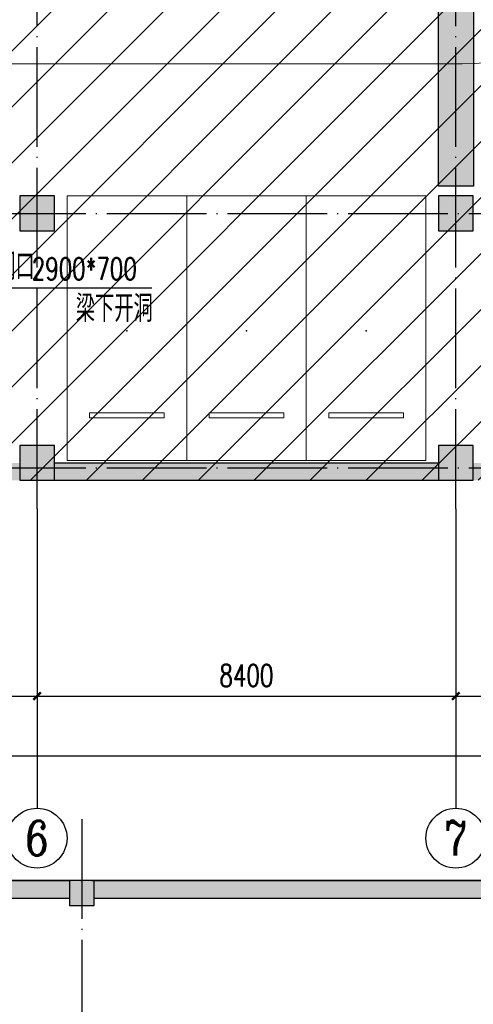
# Model space of a CAD drawing. Extents: x 797781 to 1255204, y 21234 to 1024248.
# Tile 21 of 256: x 904559 to 913659, y 58388 to 78126. Entities that reach past the tile are written whole.
import ezdxf
from ezdxf.enums import TextEntityAlignment as Align

# ---------------------------------------------------------------- set-up
doc = ezdxf.new("R2010")
doc.units = 0
doc.header["$LTSCALE"] = 1000
doc.header["$MEASUREMENT"] = 0
doc.linetypes.add('230303生产综合楼-平面图_t8$0$DOTE', pattern=[2.42, 2, -0.2, 0.02, -0.2])
doc.layers.add('230303生产综合楼-平面图_t8$0$A-普通车位', color=252, linetype='Continuous', lineweight=9)
for name, color, linetype in [('230303生产综合楼-平面图_t8$0$A-车位编号', 7, 'Continuous'), ('230303生产综合楼-平面图_t8$0$AXIS', 3, 'Continuous'), ('230303生产综合楼-平面图_t8$0$AXIS_TEXT', 7, 'Continuous'), ('230303生产综合楼-平面图_t8$0$COLUMN', 40, 'Continuous'), ('230303生产综合楼-平面图_t8$0$DIM_LEAD', 3, 'Continuous'), ('230303生产综合楼-平面图_t8$0$DOTE', 1, '230303生产综合楼-平面图_t8$0$DOTE'), ('230303生产综合楼-平面图_t8$0$PUB_HATCH', 8, 'Continuous'), ('230303生产综合楼-平面图_t8$0$PUB_TEXT', 7, 'Continuous'), ('230303生产综合楼-平面图_t8$0$WALL', 40, 'Continuous'), ('230303生产综合楼-平面图_t8$0$板洞', 6, 'Continuous'), ('AXIS_TEXT', 7, 'Continuous'), ('PUB_HATCH', 8, 'Continuous')]:
    doc.layers.add(name, color=color, linetype=linetype)
doc.styles.add('230303生产综合楼-平面图_t8$0$_TCH_AXIS', font='COMPLEX', dxfattribs={"bigfont": 'GBCBIG'})
doc.styles.add('230303生产综合楼-平面图_t8$0$_TCH_DIM', font='SIMPLEX', dxfattribs={"bigfont": 'GBCBIG'})
doc.styles.add('230303生产综合楼-平面图_T8$0$_TCH_DIM_T3', font='SIMPLEX', dxfattribs={"width": 0.705882, "bigfont": 'GBCBIG'})
doc.styles.add('COMPLEX', font='COMPLEX')
doc.dimstyles.new('230303生产综合楼-平面图_T8$0$_TCH_ARCH&&150', dxfattribs={"dimtxt": 446.25, "dimasz": 150, "dimexe": 375, "dimexo": 450, "dimgap": 189.375, "dimtad": 1, "dimdec": 0, "dimzin": 0, "dimdsep": 46, "dimtxsty": '230303生产综合楼-平面图_T8$0$_TCH_DIM_T3', "dimblk": '230303生产综合楼-平面图_t8$0$_ArchTick', "dimcen": 0.09, "dimclrt": 7, "dimazin": 2, "dimtfac": 1, "dimtdec": 0, "dimtix": 1, "dimtmove": 2, "dimatfit": 3, "dimfxl": 1, "dimtolj": 1, "dimtzin": 0, "dimarcsym": 0})

# ---------------------------------------------------------------- blocks, each defined once
blk = doc.blocks.new('减速带')
blk.add_lwpolyline([(912959, 81992), (913659, 81992), (913659, 74792), (912959, 74792)], close=True)
blk.add_solid([(912959, 81992), (913659, 81992), (912959, 74792), (913659, 74792)])
blk = doc.blocks.new('230303生产综合楼-平面图_t8$0$-1FND')
at = {"layer": '230303生产综合楼-平面图_t8$0$DIM_LEAD'}
blk.add_line((619205.6, -290844.2), (622755, -290844.2), dxfattribs=at)
at = {"layer": '230303生产综合楼-平面图_t8$0$PUB_TEXT', "style": '230303生产综合楼-平面图_t8$0$_TCH_DIM'}
for s, p in [('洞口', (619632.6, -290686.7)), ('梁下开洞', (621229.2, -291526.7))]:
    blk.add_text(s, height=536.17, dxfattribs=at).set_placement(p)
at = {"layer": '230303生产综合楼-平面图_t8$0$PUB_TEXT', "style": '230303生产综合楼-平面图_t8$0$_TCH_DIM', "width": 0.705882}
blk.add_text('2900*700', height=446.25, dxfattribs=at).set_placement((620347.5, -290686.7))
blk = doc.blocks.new('230303生产综合楼-平面图_t8$0$普通车位')
at = {"layer": '230303生产综合楼-平面图_t8$0$A-普通车位'}
for points in [[(100, -1200), (5400, -1200), (5400, 1200), (100, 1200)], [(950, 750), (950, -750), (1050, -750), (1050, 750)]]:
    blk.add_lwpolyline(points, close=True, dxfattribs=at)
at = {"layer": '230303生产综合楼-平面图_t8$0$A-车位编号'}
blk.add_point((2700, 0), dxfattribs=at)
blk = doc.blocks.new('230303生产综合楼-平面图_t8$0$_ArchTick')
at = {"color": 0, "linetype": 'ByBlock', "const_width": 0.3}
blk.add_lwpolyline([(-0.5, -0.5), (0.5, 0.5)], dxfattribs=at)
blk = doc.blocks.new('*D3053')
at = {"layer": '230303生产综合楼-平面图_t8$0$AXIS', "color": 0, "lineweight": -2, "transparency": 16777216}
for p, q in [((896508, 67867), (896508, 64192)), ((904908, 67867), (904908, 64192)), ((896508, 64567), (904908, 64567))]:
    blk.add_line(p, q, dxfattribs=at)
at = {"layer": 'Defpoints', "color": 0, "transparency": 16777216}
for p in [(896508, 68317), (904908, 68317), (904908, 64567)]:
    blk.add_point(p, dxfattribs=at)
at = {"layer": '230303生产综合楼-平面图_t8$0$AXIS', "color": 0, "lineweight": -2, "transparency": 16777216, "xscale": 150, "yscale": 150, "zscale": 150, "rotation": 180}
blk.add_blockref('230303生产综合楼-平面图_t8$0$_ArchTick', (896508, 64567), dxfattribs=at)
at = {"layer": '230303生产综合楼-平面图_t8$0$AXIS', "color": 0, "lineweight": -2, "transparency": 16777216, "xscale": 150, "yscale": 150, "zscale": 150}
blk.add_blockref('230303生产综合楼-平面图_t8$0$_ArchTick', (904908, 64567), dxfattribs=at)
at = {"layer": '230303生产综合楼-平面图_t8$0$AXIS', "color": 7, "transparency": 16777216, "insert": (900708, 64980), "char_height": 446.2, "attachment_point": 5, "style": '230303生产综合楼-平面图_T8$0$_TCH_DIM_T3'}
blk.add_mtext('\\A1;8400', dxfattribs=at)
blk = doc.blocks.new('*D3054')
at = {"layer": '230303生产综合楼-平面图_t8$0$AXIS', "color": 0, "lineweight": -2, "transparency": 16777216}
for p, q in [((904908, 67867), (904908, 64192)), ((913308, 67867), (913308, 64192)), ((904908, 64567), (913308, 64567))]:
    blk.add_line(p, q, dxfattribs=at)
at = {"layer": 'Defpoints', "color": 0, "transparency": 16777216}
for p in [(904908, 68317), (913308, 68317), (913308, 64567)]:
    blk.add_point(p, dxfattribs=at)
at = {"layer": '230303生产综合楼-平面图_t8$0$AXIS', "color": 0, "lineweight": -2, "transparency": 16777216, "xscale": 150, "yscale": 150, "zscale": 150, "rotation": 180}
blk.add_blockref('230303生产综合楼-平面图_t8$0$_ArchTick', (904908, 64567), dxfattribs=at)
at = {"layer": '230303生产综合楼-平面图_t8$0$AXIS', "color": 0, "lineweight": -2, "transparency": 16777216, "xscale": 150, "yscale": 150, "zscale": 150}
blk.add_blockref('230303生产综合楼-平面图_t8$0$_ArchTick', (913308, 64567), dxfattribs=at)
at = {"layer": '230303生产综合楼-平面图_t8$0$AXIS', "color": 7, "transparency": 16777216, "insert": (909108, 64980), "char_height": 446.2, "attachment_point": 5, "style": '230303生产综合楼-平面图_T8$0$_TCH_DIM_T3'}
blk.add_mtext('\\A1;8400', dxfattribs=at)
blk = doc.blocks.new('*D3055')
at = {"layer": '230303生产综合楼-平面图_t8$0$AXIS', "color": 0, "lineweight": -2, "transparency": 16777216}
for p, q in [((913308, 67867), (913308, 64192)), ((921708, 67867), (921708, 64192)), ((913308, 64567), (921708, 64567))]:
    blk.add_line(p, q, dxfattribs=at)
at = {"layer": 'Defpoints', "color": 0, "transparency": 16777216}
for p in [(913308, 68317), (921708, 68317), (921708, 64567)]:
    blk.add_point(p, dxfattribs=at)
at = {"layer": '230303生产综合楼-平面图_t8$0$AXIS', "color": 0, "lineweight": -2, "transparency": 16777216, "xscale": 150, "yscale": 150, "zscale": 150, "rotation": 180}
blk.add_blockref('230303生产综合楼-平面图_t8$0$_ArchTick', (913308, 64567), dxfattribs=at)
at = {"layer": '230303生产综合楼-平面图_t8$0$AXIS', "color": 0, "lineweight": -2, "transparency": 16777216, "xscale": 150, "yscale": 150, "zscale": 150}
blk.add_blockref('230303生产综合楼-平面图_t8$0$_ArchTick', (921708, 64567), dxfattribs=at)
at = {"layer": '230303生产综合楼-平面图_t8$0$AXIS', "color": 7, "transparency": 16777216, "insert": (917508, 64980), "char_height": 446.2, "attachment_point": 5, "style": '230303生产综合楼-平面图_T8$0$_TCH_DIM_T3'}
blk.add_mtext('\\A1;8400', dxfattribs=at)
blk = doc.blocks.new('*D3065')
at = {"layer": '230303生产综合楼-平面图_t8$0$AXIS', "color": 0, "lineweight": -2, "transparency": 16777216}
for p, q in [((870658, 67867), (870658, 62992)), ((989258, 67867), (989258, 62992)), ((870658, 63367), (989258, 63367))]:
    blk.add_line(p, q, dxfattribs=at)
at = {"layer": 'Defpoints', "color": 0, "transparency": 16777216}
for p in [(870658, 68317), (989258, 68317), (989258, 63367)]:
    blk.add_point(p, dxfattribs=at)
at = {"layer": '230303生产综合楼-平面图_t8$0$AXIS', "color": 0, "lineweight": -2, "transparency": 16777216, "xscale": 150, "yscale": 150, "zscale": 150, "rotation": 180}
blk.add_blockref('230303生产综合楼-平面图_t8$0$_ArchTick', (870658, 63367), dxfattribs=at)
at = {"layer": '230303生产综合楼-平面图_t8$0$AXIS', "color": 0, "lineweight": -2, "transparency": 16777216, "xscale": 150, "yscale": 150, "zscale": 150}
blk.add_blockref('230303生产综合楼-平面图_t8$0$_ArchTick', (989258, 63367), dxfattribs=at)
at = {"layer": '230303生产综合楼-平面图_t8$0$AXIS', "color": 7, "transparency": 16777216, "insert": (929958, 63780), "char_height": 446.2, "attachment_point": 5, "style": '230303生产综合楼-平面图_T8$0$_TCH_DIM_T3'}
blk.add_mtext('\\A1;118600', dxfattribs=at)
blk = doc.blocks.new('_AXISO')
blk.add_circle((0, 0), 0.5)
at = {"layer": 'AXIS_TEXT', "style": 'COMPLEX', "width": 1.041667}
blk.add_attdef('A', text='', height=0.56, dxfattribs=at).set_placement((-0.25, -0.28), (0.25, -0.28), align=Align.FIT)
blk = doc.blocks.new('_FZH')
blk.add_lwpolyline([(-0.5, -0.5), (0.5, -0.5), (0.5, 0.5), (-0.5, 0.5)], close=True)
at = {"layer": 'PUB_HATCH'}
blk.add_solid([(-0.5, -0.5), (0.5, -0.5), (-0.5, 0.5), (0.5, 0.5)], dxfattribs=at)

msp = doc.modelspace()

# ---------------------------------------------------------------- hatches: boundary and pattern name
at = {"layer": '230303生产综合楼-平面图_t8$0$PUB_HATCH'}
h = msp.add_hatch(dxfattribs=at)
h.set_pattern_fill('ANSI31', color=256, scale=500)
h.set_pattern_definition([(45, (742304.1, -46432.5), (-561.266, 561.266), [])])
h.paths.add_polyline_path([(930109.1, 68893.4), (930108.6, 82492.3), (938508.6, 82492.3), (938508.2, 85667.3), (943409, 85667.3), (943409.3, 93092.3), (943762.1, 93092.3), (943758.6, 95392.3), (943508.6, 95392.3), (943508.6, 101792.3), (951058.6, 101792.3), (951058.6, 104092.3), (952808.6, 104092.3), (952808.6, 105392.3), (952708.2, 105392.3), (952709, 111192.3), (938408.6, 111192.3), (938408.6, 112942.3), (934909, 112942.3), (934909, 113292.3), (935009, 113392.3), (935009, 113792.3), (932409, 113792.3), (932409, 113392.3), (932509, 113292.3), (932509, 112992.3), (930408.6, 112992.3), (930408.6, 111192.3), (913308.6, 111192.3), (913308.6, 119592.3), (899708.6, 119592.3), (899708.6, 116092.3), (899708.6, 114673.2), (899708.6, 111192.3), (895158.6, 111192.3), (895158.6, 96992.3), (899608.6, 96992.3), (899608.6, 98042.3), (902558.6, 98042.3), (902558.6, 96992.3), (904808.6, 96992.3), (904808.2, 86592.3), (896359, 86592.3), (896156.1, 86592.3), (896158.6, 81292.3), (896158.6, 73892.3), (896158.6, 70892.3), (896358.6, 70892.3), (897858.6, 70892.3), (897858.6, 70042.3), (900108.6, 70042.3), (900108.6, 68892.3)])
h.paths.add_polyline_path([(930105.6, 68892.3), (955656.4, 68892.3), (955656.4, 72492.3), (963356.4, 72492.3), (963356.4, 68892.3), (986709.3, 68892.3), (986709.3, 70442.3), (987458.6, 70442.3), (987458.6, 70892.3), (989258.6, 70892.3), (989256.4, 88842.3), (986008.6, 88842.3), (986008.6, 90692.3), (982958.6, 90692.3), (982958.6, 94955.7), (980858.6, 94955.7), (980858.6, 99042.3), (985808.6, 99042.3), (985808.6, 96992.3), (989256.4, 96992.3), (989256.4, 109542.3), (987108.6, 109542.3), (987108.6, 109842.3), (986208.6, 109842.3), (986208.6, 111192.3), (963706.4, 111192.3), (963706.4, 119592.3), (955308.6, 119592.3), (955304.2, 111192.3), (952709, 111192.7), (952709, 105392.3), (955356.4, 105392.3), (955357.5, 98892.3), (952859.7, 98892.3), (952858.6, 95342.3), (952858.6, 94880.1), (952858.6, 93092.3), (943407.1, 93092.3), (943407.1, 85667.3), (938508.6, 85667.3), (938508.6, 82492.3), (930107.1, 82492.3)])
for points in [[(904558.6, 68892.3), (904558.6, 69242.3), (901608.6, 69242.3), (901608.6, 68892.3)], [(912958.6, 68892.3), (912958.6, 69242.3), (905258.6, 69242.3), (905258.6, 68892.3)], [(921358.6, 68892.3), (921358.6, 69242.3), (913658.6, 69242.3), (913658.6, 68892.3)], [(905556.1, 60517.3), (905556.1, 60867.3), (897056.1, 60867.3), (897056.1, 60517.3)], [(914556.1, 60517.3), (914556.1, 60867.3), (906056.1, 60867.3), (906056.1, 60517.3)]]:
    msp.add_hatch(color=256, dxfattribs=at).paths.add_polyline_path(points)

# ---------------------------------------------------------------- linework, layer by layer
at = {"layer": '230303生产综合楼-平面图_t8$0$A-普通车位'}
msp.add_line((913433.6, 77242.3), (884258.6, 77242.3), dxfattribs=at)
msp.add_arc((913433.6, 82242.3), 5000, 270, 0, dxfattribs=at)
at = {"layer": '230303生产综合楼-平面图_t8$0$AXIS'}
for p, q in [((904908, 68317.3), (904908, 62317.3)), ((913308, 68317.3), (913308, 62317.3))]:
    msp.add_line(p, q, dxfattribs=at)
at = {"layer": '230303生产综合楼-平面图_t8$0$DOTE'}
for p, q in [((904908.6, 68317.3), (904908.6, 119117.3)), ((913308.6, 68317.3), (913308.6, 119117.3)), ((870008.6, 74242.3), (989908.6, 74242.3)), ((870008.6, 69142.3), (989908.6, 69142.3)), ((870008.6, 69142.3), (989908.6, 69142.3)), ((905806.1, 62100.6), (905806.1, 55613.6)), ((881806.1, 60867.3), (987156.1, 60867.3))]:
    msp.add_line(p, q, dxfattribs=at)
at = {"layer": '230303生产综合楼-平面图_t8$0$WALL'}
for p, q in [((905258.6, 69242.3), (912958.6, 69242.3)), ((905258.6, 68892.3), (912958.6, 68892.3)), ((897056.1, 60867.3), (905556.1, 60867.3)), ((906056.1, 60867.3), (914556.1, 60867.3)), ((897056.1, 60517.3), (905556.1, 60517.3)), ((906056.1, 60517.3), (914556.1, 60517.3))]:
    msp.add_line(p, q, dxfattribs=at)
at = {"layer": '230303生产综合楼-平面图_t8$0$板洞', "color": 5}
msp.add_lwpolyline([(959706.1, 60867.3), (896906.1, 60867.3), (896906.1, 68892.3), (900108.6, 68892.3), (900108.6, 70042.3), (897858.6, 70042.3), (897858.6, 70892.3), (896158.6, 70892.3), (896158.6, 73892.3), (896158.6, 73892.3), (896158.6, 81292.3), (896158.6, 86592.3), (896358.6, 86592.3), (904808.2, 86592), (904808.6, 96992.3), (902558.6, 96992.3), (902558.6, 98042.3), (899608.6, 98042.3), (899608.6, 96992.3), (895158.6, 96992.3), (895158.6, 111192.3), (870658.6, 111192.3)], dxfattribs=at)

# ---------------------------------------------------------------- block references
for name, p in [('230303生产综合楼-平面图_t8$0$-1FND', (284454.6, 363595.4)), ('减速带', (0, 0))]:
    msp.add_blockref(name, p)
at = {"layer": '230303生产综合楼-平面图_t8$0$A-普通车位', "xscale": -1, "rotation": 270}
for p in [(906708.6, 69192.3), (909108.6, 69192.3), (911508.6, 69192.3)]:
    msp.add_blockref('230303生产综合楼-平面图_t8$0$普通车位', p, dxfattribs=at)
at = {"layer": '230303生产综合楼-平面图_t8$0$AXIS'}
ref = msp.add_blockref('_AXISO', (904908, 61717.3), dxfattribs=dict(at, xscale=1200, yscale=1200, zscale=1200))
ref.add_attrib('A', '6', dxfattribs={"layer": '230303生产综合楼-平面图_t8$0$AXIS_TEXT', "ltscale": 2, "height": 698.9, "style": '230303生产综合楼-平面图_t8$0$_TCH_AXIS'}).set_placement((904675, 61367.9), (905141, 61367.9), align=Align.FIT)
ref = msp.add_blockref('_AXISO', (913308, 61717.3), dxfattribs=dict(at, xscale=1200, yscale=1200, zscale=1200))
ref.add_attrib('A', '7', dxfattribs={"layer": '230303生产综合楼-平面图_t8$0$AXIS_TEXT', "ltscale": 2, "height": 698.9, "style": '230303生产综合楼-平面图_t8$0$_TCH_AXIS'}).set_placement((913075, 61367.9), (913541, 61367.9), align=Align.FIT)
at = {"layer": '230303生产综合楼-平面图_t8$0$COLUMN'}
for p, xscale, yscale, zscale in [((904908.6, 74242.3), 700, 700, 700), ((913308.6, 74242.3), 700, 700, 700), ((904908.6, 69242.3), 700, 700, 700), ((913308.6, 69242.3), 700, 700, 700), ((905806.1, 60617.3), 500, 500, 500)]:
    msp.add_blockref('_FZH', p, dxfattribs=dict(at, xscale=xscale, yscale=yscale, zscale=zscale))

# ---------------------------------------------------------------- dimensions: what is measured, and where the dimension line sits
at = {"layer": '230303生产综合楼-平面图_t8$0$AXIS'}
for p1, p2, distance, picture, middle in [((870658, 68317.3), (989258, 68317.3), -4950, '*D3065', (929958, 63779.8)), ((896508, 68317.3), (904908, 68317.3), -3750, '*D3053', (900708, 64979.8)), ((904908, 68317.3), (913308, 68317.3), -3750, '*D3054', (909108, 64979.8)), ((913308, 68317.3), (921708, 68317.3), -3750, '*D3055', (917508, 64979.8))]:
    dim = msp.add_aligned_dim(p1=p1, p2=p2, distance=distance, dimstyle='230303生产综合楼-平面图_T8$0$_TCH_ARCH&&150', dxfattribs=at)
    dim.commit()
    dim.dimension.update_dxf_attribs({"geometry": picture, "text_midpoint": middle})

doc.saveas('drawing.dxf')
